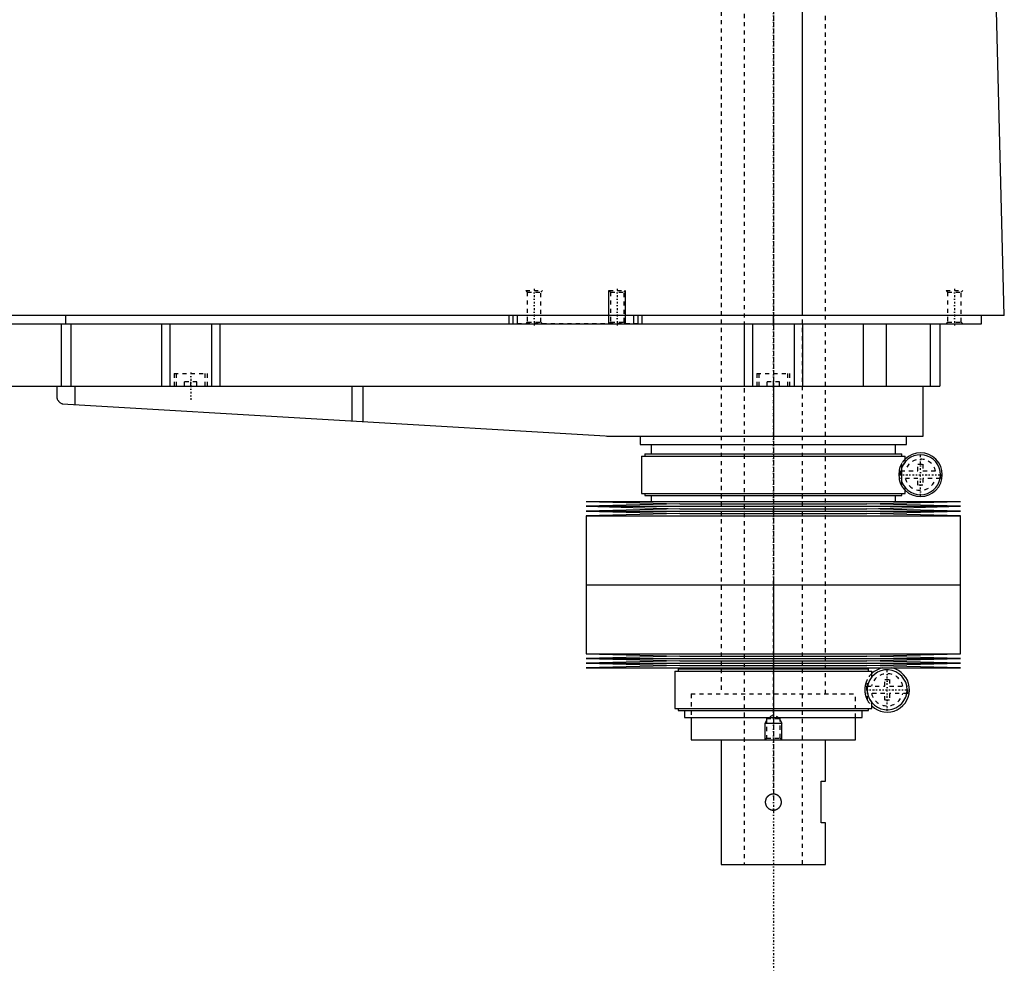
# Model space of a CAD drawing. Extents: x -186 to 1056, y -123 to 447.
# Tile 4 of 5: x 819 to 1056, y -123 to 106. Entities that reach past the tile are written whole.
import ezdxf

# ---------------------------------------------------------------- set-up
doc = ezdxf.new("R2010")
doc.units = 0
doc.linetypes.add('CENTER', pattern=[1.5, 0.45, -0.5, 0.05, -0.5])
doc.linetypes.add('DASHED', pattern=[2, 1, -1])
for name, color, linetype in [('AM_0', 7, 'CONTINUOUS'), ('AM_10', 7, 'CONTINUOUS'), ('AM_3', 7, 'DASHED'), ('AM_7', 7, 'CENTER')]:
    doc.layers.add(name, color=color, linetype=linetype)

msp = doc.modelspace()

# ---------------------------------------------------------------- linework, layer by layer
at = {"layer": 'AM_0', "color": 7, "linetype": 'CONTINUOUS'}
for p, q in [((1007.01, 34.5), (1007.01, 116.6)), ((1055.5, 34.5), (1053.45, 115.63)), ((1055.5, 34.5), (478.96, 34.5)), ((830, 32.5), (830, 34.5)), ((936.5, 32.5), (936.5, 34.5)), ((937.5, 32.5), (937.5, 34.5)), ((938.5, 32.5), (938.5, 34.5)), ((966.5, 32.5), (966.5, 34.5)), ((967.5, 32.5), (967.5, 34.5)), ((968.5, 32.5), (968.5, 34.5)), ((1000, 32.5), (1000, 34.5)), ((1050, 32.5), (1050, 34.5)), ((510, 32.5), (1050, 32.5)), ((828.85, 32.5), (828.85, 17.5)), ((831.18, 32.5), (831.18, 17.5)), ((853, 32.5), (853, 17.5)), ((855, 32.5), (855, 17.5)), ((865, 32.5), (865, 17.5)), ((867, 32.5), (867, 17.5)), ((993, 32.5), (993, 17.5)), ((995, 32.5), (995, 17.5)), ((1005, 32.5), (1005, 17.5)), ((1007, 32.5), (1007, 17.5)), ((1021.56, 32.5), (1021.56, 17.5)), ((1027.09, 32.5), (1027.09, 17.5)), ((1037.69, 32.5), (1037.69, 17.5)), ((1040, 32.5), (1040, 17.5)), ((732, 17.5), (1040, 17.5)), ((827.8, 17.5), (827.8, 14.74)), ((832.14, 17.5), (832.14, 13.1)), ((898.68, 17.5), (898.68, 9.14)), ((901.33, 17.5), (901.33, 8.99)), ((1000, 17.5), (1000, 5.5)), ((1036, 5.5), (1036, 17.5)), ((829.14, 13.27), (959.7, 5.52)), ((960.3, 5.5), (1036, 5.5)), ((968, 5.5), (968, 3.5)), ((1032, 3.5), (1032, 5.5)), ((968, 3.5), (1032, 3.5)), ((970.65, 3.5), (970.65, 1.2)), ((1029.35, 1.2), (1029.35, 3.5)), ((968.35, 0.7), (968.35, -8.3)), ((968.35, 0.7), (1031.65, 0.7)), ((969.15, 1.2), (969.15, 0.7)), ((969.15, 1.2), (1030.85, 1.2)), ((1030.85, 0.7), (1030.85, 1.2)), ((1031.65, -0.74), (1031.65, 0.7)), ((1030.87, -5.51), (1030.87, -2.09)), ((1031.65, -8.3), (1031.65, -6.86)), ((968.35, -8.3), (1031.65, -8.3)), ((969.15, -8.3), (969.15, -8.8)), ((969.15, -8.8), (1030.85, -8.8)), ((970.65, -8.8), (970.65, -10.25)), ((1029.35, -10.25), (1029.35, -8.8)), ((1030.85, -8.8), (1030.85, -8.3)), ((955, -10.25), (977.5, -10.82)), ((955, -10.25), (1045, -10.25)), ((977.5, -10.82), (955, -11.39)), ((955, -11.39), (977.5, -11.96)), ((955, -11.39), (1045, -11.39)), ((977.5, -10.82), (1022.5, -10.82)), ((1022.5, -10.82), (1045, -10.25)), ((1045, -11.39), (1022.5, -10.82)), ((1022.5, -11.96), (1045, -11.39)), ((977.5, -11.96), (955, -12.53)), ((955, -12.53), (977.5, -13.1)), ((955, -12.53), (1045, -12.53)), ((977.5, -13.1), (955, -13.67)), ((955, -13.67), (955, -30.25)), ((955, -13.67), (1045, -13.67)), ((977.5, -11.96), (1022.5, -11.96)), ((977.5, -13.1), (1022.5, -13.1)), ((1045, -12.53), (1022.5, -11.96)), ((1022.5, -13.1), (1045, -12.53)), ((1045, -13.67), (1022.5, -13.1)), ((1045, -30.25), (1045, -13.67)), ((955, -30.25), (1045, -30.25)), ((955, -30.25), (955, -46.83)), ((955, -30.25), (1045, -30.25)), ((1045, -46.83), (1045, -30.25)), ((955, -46.83), (977.5, -47.4)), ((955, -46.83), (1045, -46.83)), ((1022.5, -47.4), (1045, -46.83)), ((977.5, -47.4), (955, -47.97)), ((955, -47.97), (977.5, -48.54)), ((955, -47.97), (1045, -47.97)), ((977.5, -48.54), (955, -49.11)), ((955, -49.11), (977.5, -49.68)), ((955, -49.11), (1045, -49.11)), ((977.5, -49.68), (955, -50.25)), ((977.5, -47.4), (1022.5, -47.4)), ((977.5, -48.54), (1022.5, -48.54)), ((977.5, -49.68), (1022.5, -49.68)), ((1045, -47.97), (1022.5, -47.4)), ((1022.5, -48.54), (1045, -47.97)), ((1045, -49.11), (1022.5, -48.54)), ((1022.5, -49.68), (1045, -49.11)), ((1045, -50.25), (1022.5, -49.68)), ((955, -50.25), (1045, -50.25)), ((976.35, -51), (976.35, -60)), ((976.35, -51), (1023.65, -51)), ((977.15, -50.5), (977.15, -51)), ((977.15, -50.5), (1022.85, -50.5)), ((978.65, -50.25), (978.65, -50.5)), ((1021.35, -50.5), (1021.35, -50.25)), ((1022.85, -51), (1022.85, -50.5)), ((1023.65, -52.44), (1023.65, -51)), ((1022.59, -56.12), (1022.59, -54.88)), ((1023.65, -60), (1023.65, -58.56)), ((976.35, -60), (1023.65, -60)), ((977.15, -60), (977.15, -60.5)), ((977.15, -60.5), (1022.85, -60.5)), ((978.65, -60.5), (978.65, -62.2)), ((1021.35, -62.2), (1021.35, -60.5)), ((1022.85, -60.5), (1022.85, -60)), ((978.65, -62.2), (1021.35, -62.2)), ((980.25, -62.2), (980.25, -67.5)), ((1019.75, -67.5), (1019.75, -62.2)), ((980.25, -67.5), (1019.75, -67.5)), ((987.5, -67.5), (987.5, -97.5)), ((1012.5, -77.5), (1012.5, -67.5)), ((1011.5, -77.5), (1012.5, -77.5)), ((1011.5, -87.5), (1011.5, -77.5)), ((1012.5, -87.5), (1011.5, -87.5)), ((1012.5, -97.5), (1012.5, -87.5)), ((987.5, -97.5), (1012.5, -97.5))]:
    msp.add_line(p, q, dxfattribs=at)
for points in [[(827.8, 14.74, 0), (827.8, 14.74, 0), (827.8, 14.73, 0), (827.8, 14.73, 0), (827.8, 14.73, 0), (827.8, 14.73, 0), (827.8, 14.72, 0), (827.8, 14.72, 0), (827.81, 14.71, 0), (827.81, 14.7, 0), (827.81, 14.69, 0), (827.81, 14.69, 0), (827.81, 14.68, 0), (827.82, 14.67, 0), (827.82, 14.66, 0), (827.82, 14.65, 0), (827.83, 14.64, 0), (827.83, 14.62, 0), (827.83, 14.62, 0), (827.83, 14.61, 0), (827.84, 14.6, 0), (827.84, 14.58, 0), (827.84, 14.58, 0), (827.86, 14.53, 0), (827.89, 14.44, 0), (827.93, 14.34, 0), (827.98, 14.24, 0), (828.04, 14.14, 0), (828.11, 14.04, 0), (828.14, 13.99, 0), (828.18, 13.94, 0), (828.26, 13.84, 0), (828.35, 13.75, 0), (828.45, 13.66, 0), (828.56, 13.57, 0), (828.67, 13.49, 0), (828.73, 13.46, 0), (828.8, 13.42, 0), (828.93, 13.36, 0), (829.07, 13.3, 0), (829.14, 13.27, 0)], [(1000, -84.5, 0), (999.97, -84.5, 0), (999.92, -84.5, 0), (999.86, -84.49, 0), (999.84, -84.49, 0), (999.81, -84.49, 0), (999.75, -84.48, 0), (999.7, -84.47, 0), (999.64, -84.46, 0), (999.59, -84.45, 0), (999.53, -84.44, 0), (999.51, -84.43, 0), (999.48, -84.42, 0), (999.43, -84.4, 0), (999.37, -84.38, 0), (999.32, -84.36, 0), (999.27, -84.34, 0), (999.22, -84.31, 0), (999.19, -84.3, 0), (999.17, -84.29, 0), (999.12, -84.26, 0), (999.07, -84.23, 0), (999.04, -84.22, 0), (999.02, -84.2, 0), (998.97, -84.17, 0), (998.93, -84.13, 0), (998.91, -84.12, 0), (998.88, -84.1, 0), (998.84, -84.06, 0), (998.8, -84.03, 0), (998.76, -83.99, 0), (998.72, -83.95, 0), (998.68, -83.91, 0), (998.66, -83.89, 0), (998.65, -83.87, 0), (998.61, -83.83, 0), (998.58, -83.79, 0), (998.54, -83.74, 0), (998.51, -83.7, 0), (998.48, -83.65, 0), (998.46, -83.63, 0), (998.45, -83.6, 0), (998.42, -83.56, 0), (998.39, -83.51, 0), (998.37, -83.46, 0), (998.34, -83.4, 0), (998.32, -83.35, 0), (998.31, -83.33, 0), (998.29, -83.3, 0), (998.27, -83.25, 0), (998.25, -83.19, 0), (998.24, -83.14, 0), (998.22, -83.08, 0), (998.21, -83.03, 0), (998.2, -83, 0), (998.19, -82.97, 0), (998.18, -82.92, 0), (998.17, -82.86, 0), (998.16, -82.8, 0), (998.15, -82.75, 0), (998.15, -82.69, 0), (998.15, -82.66, 0), (998.14, -82.64, 0), (998.14, -82.58, 0), (998.14, -82.53, 0), (998.14, -82.5, 0), (998.14, -82.47, 0), (998.14, -82.42, 0), (998.14, -82.36, 0), (998.15, -82.34, 0), (998.15, -82.31, 0), (998.15, -82.25, 0), (998.16, -82.2, 0), (998.17, -82.14, 0), (998.18, -82.08, 0), (998.19, -82.03, 0), (998.2, -82, 0), (998.21, -81.97, 0), (998.22, -81.92, 0), (998.24, -81.86, 0), (998.25, -81.81, 0), (998.27, -81.75, 0), (998.29, -81.7, 0), (998.31, -81.67, 0), (998.32, -81.65, 0), (998.34, -81.6, 0), (998.37, -81.54, 0), (998.39, -81.49, 0), (998.42, -81.44, 0), (998.45, -81.4, 0), (998.46, -81.37, 0), (998.48, -81.35, 0), (998.51, -81.3, 0), (998.54, -81.26, 0), (998.58, -81.21, 0), (998.61, -81.17, 0), (998.65, -81.13, 0), (998.66, -81.11, 0), (998.68, -81.09, 0), (998.72, -81.05, 0), (998.76, -81.01, 0), (998.8, -80.97, 0), (998.84, -80.94, 0), (998.88, -80.9, 0), (998.91, -80.88, 0), (998.93, -80.87, 0), (998.97, -80.83, 0), (999.02, -80.8, 0), (999.04, -80.78, 0), (999.07, -80.77, 0), (999.12, -80.74, 0), (999.17, -80.71, 0), (999.19, -80.7, 0), (999.22, -80.69, 0), (999.27, -80.66, 0), (999.32, -80.64, 0), (999.37, -80.62, 0), (999.43, -80.6, 0), (999.48, -80.58, 0), (999.51, -80.57, 0), (999.53, -80.56, 0), (999.59, -80.55, 0), (999.64, -80.54, 0), (999.7, -80.53, 0), (999.75, -80.52, 0), (999.81, -80.51, 0), (999.84, -80.51, 0), (999.86, -80.51, 0), (999.92, -80.5, 0), (999.97, -80.5, 0), (1000, -80.5, 0)], [(1000, -80.5, 0), (1000.03, -80.5, 0), (1000.08, -80.5, 0), (1000.14, -80.51, 0), (1000.16, -80.51, 0), (1000.19, -80.51, 0), (1000.25, -80.52, 0), (1000.3, -80.53, 0), (1000.36, -80.54, 0), (1000.41, -80.55, 0), (1000.47, -80.56, 0), (1000.49, -80.57, 0), (1000.52, -80.58, 0), (1000.57, -80.6, 0), (1000.63, -80.62, 0), (1000.68, -80.64, 0), (1000.73, -80.66, 0), (1000.78, -80.69, 0), (1000.81, -80.7, 0), (1000.83, -80.71, 0), (1000.88, -80.74, 0), (1000.93, -80.77, 0), (1000.96, -80.78, 0), (1000.98, -80.8, 0), (1001.03, -80.83, 0), (1001.07, -80.87, 0), (1001.09, -80.88, 0), (1001.12, -80.9, 0), (1001.16, -80.94, 0), (1001.2, -80.97, 0), (1001.24, -81.01, 0), (1001.28, -81.05, 0), (1001.32, -81.09, 0), (1001.34, -81.11, 0), (1001.35, -81.13, 0), (1001.39, -81.17, 0), (1001.42, -81.21, 0), (1001.46, -81.26, 0), (1001.49, -81.3, 0), (1001.52, -81.35, 0), (1001.54, -81.37, 0), (1001.55, -81.4, 0), (1001.58, -81.44, 0), (1001.61, -81.49, 0), (1001.63, -81.54, 0), (1001.66, -81.6, 0), (1001.68, -81.65, 0), (1001.69, -81.67, 0), (1001.71, -81.7, 0), (1001.73, -81.75, 0), (1001.75, -81.81, 0), (1001.76, -81.86, 0), (1001.78, -81.92, 0), (1001.79, -81.97, 0), (1001.8, -82, 0), (1001.81, -82.03, 0), (1001.82, -82.09, 0), (1001.83, -82.14, 0), (1001.84, -82.2, 0), (1001.85, -82.25, 0), (1001.85, -82.31, 0), (1001.85, -82.34, 0), (1001.86, -82.36, 0), (1001.86, -82.42, 0), (1001.86, -82.47, 0), (1001.86, -82.5, 0), (1001.86, -82.53, 0), (1001.86, -82.58, 0), (1001.86, -82.64, 0), (1001.85, -82.66, 0), (1001.85, -82.69, 0), (1001.85, -82.75, 0), (1001.84, -82.8, 0), (1001.83, -82.86, 0), (1001.82, -82.92, 0), (1001.81, -82.97, 0), (1001.8, -83, 0), (1001.79, -83.03, 0), (1001.78, -83.08, 0), (1001.76, -83.14, 0), (1001.75, -83.19, 0), (1001.73, -83.25, 0), (1001.7, -83.3, 0), (1001.69, -83.33, 0), (1001.68, -83.35, 0), (1001.66, -83.41, 0), (1001.63, -83.46, 0), (1001.61, -83.51, 0), (1001.58, -83.56, 0), (1001.55, -83.61, 0), (1001.53, -83.63, 0), (1001.52, -83.65, 0), (1001.49, -83.7, 0), (1001.46, -83.74, 0), (1001.42, -83.79, 0), (1001.39, -83.83, 0), (1001.35, -83.87, 0), (1001.34, -83.89, 0), (1001.32, -83.91, 0), (1001.28, -83.95, 0), (1001.24, -83.99, 0), (1001.2, -84.03, 0), (1001.16, -84.06, 0), (1001.11, -84.1, 0), (1001.09, -84.12, 0), (1001.07, -84.13, 0), (1001.02, -84.17, 0), (1000.98, -84.2, 0), (1000.95, -84.22, 0), (1000.93, -84.23, 0), (1000.88, -84.26, 0), (1000.83, -84.29, 0), (1000.81, -84.3, 0), (1000.78, -84.31, 0), (1000.73, -84.34, 0), (1000.68, -84.36, 0), (1000.63, -84.38, 0), (1000.57, -84.4, 0), (1000.52, -84.42, 0), (1000.49, -84.43, 0), (1000.46, -84.44, 0), (1000.41, -84.45, 0), (1000.36, -84.46, 0), (1000.3, -84.47, 0), (1000.25, -84.48, 0), (1000.19, -84.49, 0), (1000.16, -84.49, 0), (1000.14, -84.49, 0), (1000.08, -84.5, 0), (1000.03, -84.5, 0), (1000, -84.5, 0)]]:
    msp.add_polyline3d(points, dxfattribs=at)
for centre, radius, start, end in [((960.3, 15.5), 10, 266.6, 270), ((1035.35, -3.8), 4.8, 200.9129, 159.0871), ((1035.35, -3.8), 5.25, 225.1897, 134.8103), ((1027.35, -55.5), 4.8, 187.4315, 172.5685), ((1027.35, -55.5), 5.38, 102.3808, 133.5014), ((1027.35, -55.5), 5.37, 226.4986, 77.6192)]:
    msp.add_arc(centre, radius, start, end, dxfattribs=at)
at = {"layer": 'AM_10', "color": 7, "linetype": 'CONTINUOUS'}
for p, q in [((960.5, 32.5), (960.5, 40.5)), ((964.5, 32.5), (964.5, 40.5)), ((998.38, -62.84), (998, -63.5)), ((998, -67.5), (998, -63.5)), ((998, -63.5), (1002, -63.5)), ((1001.62, -62.84), (1002, -63.5)), ((1002, -67.5), (1002, -63.5))]:
    msp.add_line(p, q, dxfattribs=at)
at = {"layer": 'AM_3', "color": 6, "linetype": 'DASHED'}
for p, q in [((993, 421), (993, -97.5)), ((1007, -97.5), (1007, 421)), ((987.5, 405.5), (987.5, -56.5)), ((1012.5, -56.5), (1012.5, 405.5)), ((940.5, 40.5), (940.88, 40.12)), ((940.5, 40.5), (944.5, 40.5)), ((944.12, 40.12), (944.5, 40.5)), ((960.5, 40.5), (960.88, 40.12)), ((960.5, 40.5), (964.5, 40.5)), ((964.12, 40.12), (964.5, 40.5)), ((1041.5, 40.5), (1041.88, 40.12)), ((1041.5, 40.5), (1045.5, 40.5)), ((1045.12, 40.12), (1045.5, 40.5)), ((940.88, 40.12), (940.88, 32.88)), ((940.88, 40.12), (944.12, 40.12)), ((944.12, 32.88), (944.12, 40.12)), ((960.88, 40.12), (960.88, 32.88)), ((960.88, 40.12), (964.12, 40.12)), ((964.12, 32.88), (964.12, 40.12)), ((1041.88, 40.12), (1041.88, 32.88)), ((1041.88, 40.12), (1045.12, 40.12)), ((1045.12, 32.88), (1045.12, 40.12)), ((967.5, 32.5), (938.5, 32.5)), ((940.88, 32.88), (940.5, 32.5)), ((940.88, 32.88), (944.12, 32.88)), ((944.5, 32.5), (944.12, 32.88)), ((960.88, 32.88), (960.5, 32.5)), ((960.88, 32.88), (964.12, 32.88)), ((964.5, 32.5), (964.12, 32.88)), ((1041.88, 32.88), (1041.5, 32.5)), ((1041.88, 32.88), (1045.12, 32.88)), ((1045.5, 32.5), (1045.12, 32.88)), ((856, 20.5), (856, 17.5)), ((856, 20.5), (864, 20.5)), ((856.5, 20.5), (856.5, 17.5)), ((863.5, 17.5), (863.5, 20.5)), ((864, 17.5), (864, 20.5)), ((996, 20.5), (996, 17.5)), ((996, 20.5), (1004, 20.5)), ((996.5, 20.5), (996.5, 17.5)), ((1003.5, 17.5), (1003.5, 20.5)), ((1004, 17.5), (1004, 20.5)), ((861.5, 18.5), (858.5, 18.5)), ((858.5, 17.5), (858.5, 18.5)), ((860, 17.5), (860, 18.5)), ((861.5, 17.5), (861.5, 18.5)), ((1001.5, 18.5), (998.5, 18.5)), ((998.5, 17.5), (998.5, 18.5)), ((1000, 17.5), (1000, 18.5)), ((1001.5, 17.5), (1001.5, 18.5)), ((1030.87, -2.09), (1030.87, -1.07)), ((1034.75, -1.3), (1035.95, -1.3)), ((1034.75, -2.9), (1034.75, -1.3)), ((1035.95, -1.3), (1035.95, -2.9)), ((1030.57, -2.9), (1034.75, -2.9)), ((1034.75, -4.7), (1030.57, -4.7)), ((1034.75, -6.3), (1034.75, -4.7)), ((1035.95, -2.9), (1040.13, -2.9)), ((1035.95, -4.7), (1035.95, -6.3)), ((1040.13, -4.7), (1035.95, -4.7)), ((1030.87, -6.53), (1030.87, -5.51)), ((1035.95, -6.3), (1034.75, -6.3)), ((1022.59, -54.88), (1022.59, -53)), ((1026.75, -53), (1027.95, -53)), ((1026.75, -54.6), (1026.75, -53)), ((1027.95, -53), (1027.95, -54.6)), ((980.25, -56.5), (1019.75, -56.5)), ((980.25, -56.5), (980.25, -62.2)), ((980.25, -56.5), (1019.75, -56.5)), ((1019.75, -62.2), (1019.75, -56.5)), ((1022.44, -54.6), (1026.75, -54.6)), ((1026.75, -56.4), (1022.44, -56.4)), ((1022.59, -58), (1022.59, -56.12)), ((1026.75, -58), (1026.75, -56.4)), ((1027.95, -54.6), (1032.26, -54.6)), ((1027.95, -56.4), (1027.95, -58)), ((1032.26, -56.4), (1027.95, -56.4)), ((1027.95, -58), (1026.75, -58)), ((1000, -61.5), (998.38, -62.44)), ((1001.62, -62.44), (1000, -61.5)), ((998.38, -62.44), (998.38, -67.12)), ((998.38, -62.44), (1001.62, -62.44)), ((1001.62, -67.12), (1001.62, -62.44)), ((998.38, -67.12), (998, -67.5)), ((998.38, -67.12), (1001.62, -67.12)), ((1002, -67.5), (1001.62, -67.12))]:
    msp.add_line(p, q, dxfattribs=at)
for points in [[(1030.34, -2.22, 0), (1030.34, -2.23, 0), (1030.34, -2.24, 0), (1030.33, -2.26, 0), (1030.33, -2.27, 0), (1030.33, -2.28, 0), (1030.32, -2.29, 0), (1030.32, -2.31, 0), (1030.31, -2.33, 0), (1030.31, -2.35, 0), (1030.3, -2.37, 0), (1030.3, -2.38, 0), (1030.3, -2.39, 0), (1030.3, -2.41, 0), (1030.29, -2.44, 0), (1030.29, -2.46, 0), (1030.28, -2.48, 0), (1030.28, -2.51, 0), (1030.28, -2.52, 0), (1030.27, -2.53, 0), (1030.27, -2.56, 0), (1030.27, -2.58, 0), (1030.26, -2.59, 0), (1030.26, -2.61, 0), (1030.26, -2.63, 0), (1030.25, -2.66, 0), (1030.25, -2.67, 0), (1030.25, -2.69, 0), (1030.25, -2.71, 0), (1030.24, -2.74, 0), (1030.24, -2.77, 0), (1030.24, -2.8, 0), (1030.23, -2.83, 0), (1030.23, -2.84, 0), (1030.23, -2.86, 0), (1030.23, -2.89, 0), (1030.23, -2.92, 0), (1030.22, -2.95, 0), (1030.22, -2.98, 0), (1030.22, -3.02, 0), (1030.22, -3.03, 0), (1030.22, -3.05, 0), (1030.21, -3.08, 0), (1030.21, -3.11, 0), (1030.21, -3.15, 0), (1030.21, -3.18, 0), (1030.2, -3.21, 0), (1030.2, -3.23, 0), (1030.2, -3.25, 0), (1030.2, -3.28, 0), (1030.2, -3.31, 0), (1030.19, -3.43, 0), (1030.19, -3.64, 0), (1030.19, -3.74, 0), (1030.19, -3.84, 0), (1030.19, -4.04, 0), (1030.2, -4.25, 0), (1030.2, -4.37, 0), (1030.21, -4.4, 0), (1030.21, -4.43, 0), (1030.21, -4.45, 0), (1030.21, -4.47, 0), (1030.21, -4.5, 0), (1030.21, -4.53, 0), (1030.22, -4.56, 0), (1030.22, -4.6, 0), (1030.22, -4.63, 0), (1030.22, -4.65, 0), (1030.22, -4.66, 0), (1030.23, -4.7, 0), (1030.23, -4.73, 0), (1030.23, -4.76, 0), (1030.24, -4.79, 0), (1030.24, -4.83, 0), (1030.24, -4.84, 0), (1030.24, -4.86, 0), (1030.25, -4.89, 0), (1030.25, -4.92, 0), (1030.25, -4.93, 0), (1030.26, -4.95, 0), (1030.26, -4.98, 0), (1030.26, -5.01, 0), (1030.27, -5.03, 0), (1030.27, -5.04, 0), (1030.27, -5.07, 0), (1030.28, -5.1, 0), (1030.28, -5.12, 0), (1030.29, -5.15, 0), (1030.29, -5.18, 0), (1030.3, -5.19, 0), (1030.3, -5.2, 0), (1030.3, -5.23, 0), (1030.31, -5.25, 0), (1030.31, -5.27, 0), (1030.32, -5.29, 0), (1030.32, -5.31, 0), (1030.33, -5.32, 0), (1030.33, -5.33, 0), (1030.34, -5.35, 0), (1030.34, -5.37, 0), (1030.34, -5.38, 0)], [(1030.87, -1.07, 0), (1030.85, -1.09, 0), (1030.82, -1.14, 0), (1030.8, -1.19, 0), (1030.78, -1.21, 0), (1030.77, -1.24, 0), (1030.74, -1.29, 0), (1030.71, -1.35, 0), (1030.68, -1.41, 0), (1030.65, -1.46, 0), (1030.62, -1.53, 0), (1030.6, -1.56, 0), (1030.59, -1.59, 0), (1030.56, -1.65, 0), (1030.53, -1.72, 0), (1030.5, -1.79, 0), (1030.47, -1.86, 0), (1030.44, -1.94, 0), (1030.43, -1.98, 0), (1030.41, -2.02, 0), (1030.38, -2.1, 0), (1030.36, -2.18, 0), (1030.34, -2.22, 0)], [(1031.65, -0.74, 0), (1031.65, -0.74, 0), (1031.64, -0.75, 0), (1031.63, -0.76, 0), (1031.63, -0.77, 0), (1031.62, -0.78, 0), (1031.6, -0.81, 0), (1031.57, -0.84, 0), (1031.53, -0.89, 0), (1031.5, -0.94, 0), (1031.45, -1, 0), (1031.43, -1.03, 0), (1031.41, -1.06, 0), (1031.35, -1.14, 0), (1031.3, -1.23, 0), (1031.24, -1.33, 0), (1031.17, -1.43, 0), (1031.11, -1.55, 0), (1031.07, -1.62, 0), (1031.04, -1.69, 0), (1030.97, -1.83, 0), (1030.9, -2, 0), (1030.87, -2.09, 0)], [(1030.34, -5.38, 0), (1030.36, -5.42, 0), (1030.38, -5.5, 0), (1030.41, -5.58, 0), (1030.43, -5.62, 0), (1030.44, -5.66, 0), (1030.47, -5.74, 0), (1030.5, -5.81, 0), (1030.53, -5.88, 0), (1030.56, -5.95, 0), (1030.59, -6.01, 0), (1030.6, -6.04, 0), (1030.62, -6.07, 0), (1030.65, -6.14, 0), (1030.68, -6.19, 0), (1030.71, -6.25, 0), (1030.74, -6.31, 0), (1030.77, -6.36, 0), (1030.78, -6.39, 0), (1030.8, -6.41, 0), (1030.82, -6.46, 0), (1030.85, -6.51, 0), (1030.87, -6.53, 0)], [(1030.87, -5.51, 0), (1030.9, -5.6, 0), (1030.97, -5.77, 0), (1031.04, -5.91, 0), (1031.07, -5.98, 0), (1031.11, -6.05, 0), (1031.17, -6.17, 0), (1031.24, -6.27, 0), (1031.3, -6.37, 0), (1031.35, -6.46, 0), (1031.41, -6.54, 0), (1031.43, -6.57, 0), (1031.45, -6.6, 0), (1031.5, -6.66, 0), (1031.53, -6.71, 0), (1031.57, -6.76, 0), (1031.6, -6.79, 0), (1031.62, -6.82, 0), (1031.63, -6.83, 0), (1031.63, -6.84, 0), (1031.64, -6.85, 0), (1031.65, -6.86, 0), (1031.65, -6.86, 0)], [(1022.59, -53, 0), (1022.54, -53.1, 0), (1022.49, -53.21, 0), (1022.47, -53.25, 0), (1022.45, -53.28, 0), (1022.45, -53.3, 0), (1022.44, -53.32, 0), (1022.42, -53.35, 0), (1022.41, -53.39, 0), (1022.39, -53.43, 0), (1022.38, -53.46, 0), (1022.36, -53.5, 0), (1022.35, -53.52, 0), (1022.35, -53.54, 0), (1022.33, -53.58, 0), (1022.32, -53.62, 0), (1022.31, -53.64, 0), (1022.3, -53.66, 0), (1022.29, -53.7, 0), (1022.27, -53.74, 0), (1022.26, -53.76, 0), (1022.26, -53.78, 0), (1022.24, -53.82, 0), (1022.23, -53.87, 0), (1022.22, -53.91, 0), (1022.2, -53.95, 0), (1022.19, -54, 0), (1022.18, -54.02, 0), (1022.18, -54.04, 0), (1022.16, -54.09, 0), (1022.15, -54.13, 0), (1022.14, -54.18, 0), (1022.13, -54.23, 0), (1022.12, -54.28, 0), (1022.11, -54.3, 0), (1022.1, -54.33, 0), (1022.09, -54.38, 0), (1022.08, -54.43, 0), (1022.07, -54.49, 0), (1022.06, -54.54, 0), (1022.05, -54.6, 0), (1022.05, -54.62, 0), (1022.04, -54.65, 0), (1022.03, -54.71, 0), (1022.03, -54.77, 0), (1022.02, -54.82, 0), (1022.01, -54.88, 0), (1022, -54.94, 0), (1022, -54.97, 0), (1022, -55, 0), (1021.99, -55.06, 0), (1021.99, -55.12, 0), (1021.98, -55.18, 0), (1021.98, -55.24, 0), (1021.98, -55.3, 0), (1021.98, -55.33, 0), (1021.98, -55.35, 0), (1021.98, -55.41, 0), (1021.98, -55.47, 0), (1021.98, -55.5, 0), (1021.98, -55.53, 0), (1021.98, -55.59, 0), (1021.98, -55.65, 0), (1021.98, -55.67, 0), (1021.98, -55.7, 0), (1021.98, -55.76, 0), (1021.98, -55.82, 0), (1021.99, -55.88, 0), (1021.99, -55.94, 0), (1022, -56, 0), (1022, -56.03, 0), (1022, -56.06, 0), (1022.01, -56.12, 0), (1022.02, -56.18, 0), (1022.03, -56.23, 0), (1022.03, -56.29, 0), (1022.04, -56.35, 0), (1022.05, -56.38, 0), (1022.05, -56.4, 0), (1022.06, -56.46, 0), (1022.07, -56.51, 0), (1022.08, -56.57, 0), (1022.09, -56.62, 0), (1022.1, -56.67, 0), (1022.11, -56.7, 0), (1022.12, -56.72, 0), (1022.13, -56.77, 0), (1022.14, -56.82, 0), (1022.15, -56.87, 0), (1022.16, -56.91, 0), (1022.18, -56.96, 0), (1022.18, -56.98, 0), (1022.19, -57, 0), (1022.2, -57.05, 0), (1022.22, -57.09, 0), (1022.23, -57.13, 0), (1022.24, -57.18, 0), (1022.26, -57.22, 0), (1022.26, -57.24, 0), (1022.27, -57.26, 0), (1022.29, -57.3, 0), (1022.3, -57.34, 0), (1022.31, -57.36, 0), (1022.32, -57.38, 0), (1022.33, -57.42, 0), (1022.35, -57.46, 0), (1022.35, -57.48, 0), (1022.36, -57.5, 0), (1022.38, -57.54, 0), (1022.39, -57.57, 0), (1022.41, -57.61, 0), (1022.42, -57.65, 0), (1022.44, -57.68, 0), (1022.45, -57.7, 0), (1022.45, -57.72, 0), (1022.47, -57.75, 0), (1022.49, -57.79, 0), (1022.54, -57.9, 0), (1022.59, -58, 0)], [(1023.65, -52.44, 0), (1023.65, -52.44, 0), (1023.64, -52.45, 0), (1023.63, -52.47, 0), (1023.61, -52.49, 0), (1023.6, -52.5, 0), (1023.57, -52.54, 0), (1023.53, -52.6, 0), (1023.48, -52.66, 0), (1023.42, -52.74, 0), (1023.36, -52.84, 0), (1023.32, -52.89, 0), (1023.29, -52.95, 0), (1023.21, -53.07, 0), (1023.13, -53.21, 0), (1023.04, -53.38, 0), (1022.99, -53.48, 0), (1022.98, -53.52, 0), (1022.96, -53.55, 0), (1022.96, -53.56, 0), (1022.95, -53.58, 0), (1022.94, -53.62, 0), (1022.92, -53.65, 0), (1022.91, -53.69, 0), (1022.89, -53.72, 0), (1022.88, -53.76, 0), (1022.87, -53.78, 0), (1022.86, -53.8, 0), (1022.85, -53.84, 0), (1022.83, -53.88, 0), (1022.83, -53.9, 0), (1022.82, -53.92, 0), (1022.8, -53.96, 0), (1022.79, -54, 0), (1022.78, -54.03, 0), (1022.77, -54.05, 0), (1022.76, -54.1, 0), (1022.75, -54.14, 0), (1022.73, -54.19, 0), (1022.72, -54.24, 0), (1022.7, -54.29, 0), (1022.7, -54.32, 0), (1022.69, -54.35, 0), (1022.68, -54.41, 0), (1022.66, -54.46, 0), (1022.65, -54.52, 0), (1022.64, -54.58, 0), (1022.63, -54.65, 0), (1022.62, -54.68, 0), (1022.62, -54.71, 0), (1022.6, -54.78, 0), (1022.59, -54.85, 0), (1022.59, -54.88, 0)], [(1022.59, -56.12, 0), (1022.59, -56.15, 0), (1022.6, -56.22, 0), (1022.62, -56.29, 0), (1022.62, -56.32, 0), (1022.63, -56.35, 0), (1022.64, -56.42, 0), (1022.65, -56.48, 0), (1022.66, -56.54, 0), (1022.68, -56.59, 0), (1022.69, -56.65, 0), (1022.7, -56.68, 0), (1022.7, -56.71, 0), (1022.72, -56.76, 0), (1022.73, -56.81, 0), (1022.75, -56.86, 0), (1022.76, -56.9, 0), (1022.77, -56.95, 0), (1022.78, -56.97, 0), (1022.79, -57, 0), (1022.8, -57.04, 0), (1022.82, -57.08, 0), (1022.83, -57.1, 0), (1022.83, -57.12, 0), (1022.85, -57.16, 0), (1022.86, -57.2, 0), (1022.87, -57.22, 0), (1022.88, -57.24, 0), (1022.89, -57.28, 0), (1022.91, -57.31, 0), (1022.92, -57.35, 0), (1022.94, -57.38, 0), (1022.95, -57.42, 0), (1022.96, -57.44, 0), (1022.96, -57.45, 0), (1022.98, -57.48, 0), (1022.99, -57.52, 0), (1023.04, -57.62, 0), (1023.13, -57.79, 0), (1023.21, -57.93, 0), (1023.29, -58.05, 0), (1023.32, -58.11, 0), (1023.36, -58.16, 0), (1023.42, -58.26, 0), (1023.48, -58.34, 0), (1023.53, -58.4, 0), (1023.57, -58.46, 0), (1023.6, -58.5, 0), (1023.61, -58.51, 0), (1023.63, -58.53, 0), (1023.64, -58.55, 0), (1023.65, -58.56, 0), (1023.65, -58.56, 0)]]:
    msp.add_polyline3d(points, dxfattribs=at)
for centre, radius, start, end in [((1035.35, -3.8), 5.25, 134.8103, 148.6557), ((1035.35, -3.8), 3.75, 13.8865, 166.1135), ((1035.35, -3.8), 4.87, 169.3459, 190.6541), ((1035.35, -3.8), 3.75, 193.8865, 346.1135), ((1035.35, -3.8), 4.87, 349.3459, 10.6541), ((1035.35, -3.8), 5.25, 211.3443, 225.1897), ((1027.35, -55.5), 5.38, 133.5014, 152.3158), ((1027.35, -55.5), 3.88, 13.43, 166.57), ((1027.35, -55.5), 4.99, 169.6156, 190.3844), ((1027.35, -55.5), 3.87, 193.43, 346.57), ((1027.35, -55.5), 4.99, 349.6156, 10.3844), ((1027.35, -55.5), 5.37, 207.6842, 226.4986)]:
    msp.add_arc(centre, radius, start, end, dxfattribs=at)
at = {"layer": 'AM_7', "color": 4, "linetype": 'CENTER'}
for p, q in [((1000, 446.93), (1000, -123.42)), ((1000, 247.5), (1000, -82.5)), ((942.5, 40.9), (942.5, 32.1)), ((962.5, 40.9), (962.5, 32.1)), ((1043.5, 40.9), (1043.5, 32.1)), ((860, 20.8), (860, 14.2)), ((1000, 5.19), (1000, -31.94)), ((1035.35, -8.84), (1035.35, 1.24)), ((1030.31, -3.8), (1040.39, -3.8)), ((1000, -28.65), (1000, -63.8)), ((1027.35, -60.54), (1027.35, -50.46)), ((1022.31, -55.5), (1032.39, -55.5))]:
    msp.add_line(p, q, dxfattribs=at)

doc.saveas('drawing.dxf')
